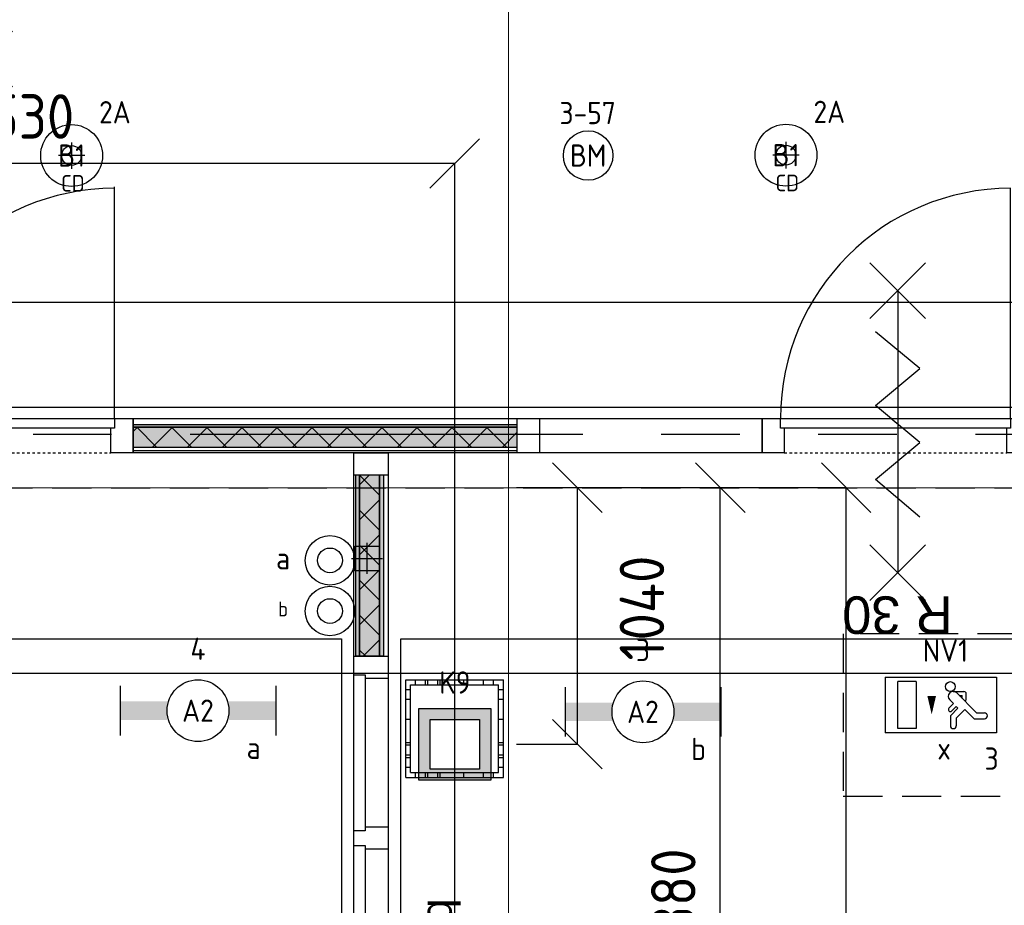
# Model space of a CAD drawing. Header units: millimetres. Extents: x -38031 to 110605, y -30229 to 92226.
# Tile 42 of 256: x 18634 to 22615, y 21387 to 24967. Entities that reach past the tile are written whole.
import ezdxf
from ezdxf.enums import TextEntityAlignment as Align

# ---------------------------------------------------------------- set-up
doc = ezdxf.new("R2010")
doc.units = ezdxf.units.MM
doc.header["$LTSCALE"] = 50
doc.set_wipeout_variables(frame=1)
doc.header["$PDMODE"] = 1
for name, pattern in [('HIDDEN2', [4.7625, 3.175, -1.5875]), ('PHANTOM', [63.5, 31.75, -6.35, 6.35, -6.35, 6.35, -6.35]), ('STYLE_01', [0.41664, 0.20828, -0.20836]), ('STYLE_07', [1.875, 0.625, -0.20828, 0.625, -0.20836, 0.06943, -0.13893])]:
    doc.linetypes.add(name, pattern=pattern)
for name, color, linetype in [('AL$1A---_ALGEMEEN', 8, 'Continuous'), ('AL------_MAATV', 200, 'Continuous'), ('AL------_MAATVOERING', 2, 'Continuous'), ('AL------_SPARING', 2, 'Continuous'), ('AM$1A---_ARCERING', 8, 'Continuous'), ('AT$1A---_TEKST100', 8, 'Continuous'), ('BOUWKUNDIG', 8, 'Continuous'), ('EL6121--', 3, 'Continuous'), ('EL6222--', 3, 'Continuous'), ('EL6311--', 3, 'Continuous'), ('el6311--nv', 7, 'Continuous'), ('EL6350--', 3, 'Continuous'), ('EL6511--', 3, 'Continuous'), ('Kastenscheiding', 4, 'PHANTOM'), ('LICHT_TEXT018', 1, 'Continuous'), ('versterkte strook', 7, 'Continuous'), ('Vloerdoos (2e)', 51, 'Continuous'), ('Vloerdoos (OUD)', 51, 'Continuous')]:
    doc.layers.add(name, color=color, linetype=linetype)
doc.layers.add('stramien', color=1, linetype='Continuous', lineweight=15)
doc.styles.add('Arial', font='ARIAL.TTF')
doc.styles.add('BURO-018', font='iso.shx', dxfattribs={"height": 90})
doc.styles.get("Standard").update_dxf_attribs({"font": 'iso.shx'})
doc.dimstyles.new('STABICAD', dxfattribs={"dimscale": 100, "dimtxt": 1.8, "dimasz": 2, "dimexe": 0, "dimexo": 2.5, "dimgap": 1.5, "dimtad": 0, "dimdec": 0, "dimrnd": 10, "dimzin": 0, "dimdsep": 46, "dimtxsty": 'Standard', "dimblk1": 'OBLIQUE', "dimblk2": 'OBLIQUE', "dimsah": 1, "dimcen": -3, "dimadec": 0, "dimazin": 0, "dimtfac": 1, "dimtdec": 0, "dimtofl": 0, "dimtmove": 2, "dimatfit": 3, "dimfxl": 0, "dimtvp": 1.055556, "dimtolj": 1, "dimtzin": 0, "dimarcsym": 0})
pattern_1 = [(135, (0, 0), (70.7107, 70.7107), []), (45, (299.34, -299.34), (70.7107, -70.7107), [])]

# ---------------------------------------------------------------- blocks, each defined once
blk = doc.blocks.new('111410')
at = {"color": 0, "linetype": 'Continuous'}
for radius in [2, 1]:
    blk.add_circle((0, 3), radius, dxfattribs=at)
at = {"color": 0, "linetype": 'Continuous', "style": 'BURO-018'}
for tag, p in [('E_SLET1', (0, 7)), ('E_GROEP', (0, 0)), ('E_GKAST', (0, 0))]:
    blk.add_attdef(tag, text='', height=1.8, dxfattribs=at).set_placement(p, align=Align.MIDDLE)
at = {"color": 0, "linetype": 'Continuous', "style": 'BURO-018', "flags": 1}
for tag in ['E_MATCODE', 'E_SGROEP']:
    blk.add_attdef(tag, text='', height=1.8, dxfattribs=at).set_placement((0, 0), align=Align.MIDDLE)
blk = doc.blocks.new('1115C2J')
at = {"color": 0, "linetype": 'Continuous'}
for p, q in [((-4.5, 5.5), (4.5, 5.5)), ((-4.5, 1), (-4.5, 5.5)), ((-1.24, 4.309), (-1.24, 4.91)), ((-0.76, 4.11), (-0.76, 4.91)), ((2, 5.15), (3.5, 5.15)), ((2, 1.35), (2, 5.15)), ((3.5, 5.15), (3.5, 1.35)), ((4.5, 1), (4.5, 5.5)), ((-2.681, 4.35), (-3.52, 4.35)), ((-1.94, 3.609), (-2.681, 4.35)), ((-1.24, 4.309), (-1.94, 3.609)), ((-1.374, 3.496), (-0.76, 4.11)), ((-2.88, 3.87), (-3.52, 3.87)), ((-1.271, 2.261), (-2.88, 3.87)), ((-1.233, 3.354), (-1.374, 3.496)), ((-0.872, 3.715), (-1.233, 3.354)), ((-0.646, 3.489), (-1.007, 3.128)), ((-1.94, 2.93), (-2.04, 2.83)), ((-2.04, 2.83), (-2.04, 2.344)), ((-1.714, 2.704), (-1.72, 2.697)), ((-1.72, 2.697), (-1.72, 2.464)), ((-1.474, 2.464), (-1.72, 2.464)), ((-0.705, 2.827), (-1.007, 3.128)), ((-0.988, 2.144), (-1.84, 2.144)), ((4.5, 1), (-4.5, 1)), ((2, 1.35), (3.5, 1.35))]:
    blk.add_line(p, q, dxfattribs=at)
blk.add_lwpolyline([(0.75, 4, 0, 0.7, 0), (0.75, 2.5, 0.7, 0.7, 0)], format="xyseb", dxfattribs=at)
blk.add_circle((-0.76, 1.75), 0.4, dxfattribs=at)
for centre, radius, start, end in [((-1, 4.91), 0.24, 0, 180), ((-3.52, 4.11), 0.24, 90, 270), ((-0.759, 3.602), 0.16, 315, 135), ((-0.988, 2.544), 0.4, 225, 45), ((-1.84, 2.344), 0.2, 180, 270)]:
    blk.add_arc(centre, radius, start, end, dxfattribs=at)
at = {"color": 0, "linetype": 'Continuous', "style": 'BURO-018'}
for tag, p in [('E_GKAST', (0, 15.167)), ('E_GROEP', (0, 12.167)), ('E_SGROEP', (4.5, 12.167)), ('E_ARMCODE', (0, 8))]:
    blk.add_attdef(tag, text='', height=1.8, dxfattribs=at).set_placement(p, align=Align.MIDDLE)
at = {"layer": 'EL6350--', "color": 1, "style": 'BURO-018'}
blk.add_text('x', height=1.8, rotation=180, dxfattribs=at).set_placement((0.297, 7.649))
blk = doc.blocks.new('_Oblique')
at = {"color": 0, "linetype": 'ByBlock', "lineweight": -2}
blk.add_line((-0.5, -0.5), (0.5, 0.5), dxfattribs=at)
blk = doc.blocks.new('*D168')
at = {"layer": 'AL------_MAATVOERING', "color": 0, "lineweight": -2}
for p, q in [((16860, 17148.4), (16860, 24385.4)), ((20392.4, 24385.4), (16860, 24385.4)), ((20392.4, 17148.4), (20392.4, 24385.4))]:
    blk.add_line(p, q, dxfattribs=at)
at = {"layer": 'Defpoints', "color": 0}
for p in [(16860, 24385.4), (16860, 16898.4), (20392.4, 16898.4)]:
    blk.add_point(p, dxfattribs=at)
at = {"layer": 'AL------_MAATVOERING', "color": 0, "lineweight": -2, "xscale": 200, "yscale": 200, "zscale": 200, "rotation": 180}
blk.add_blockref('_Oblique', (16860, 24385.4), dxfattribs=at)
at = {"layer": 'AL------_MAATVOERING', "color": 0, "lineweight": -2, "xscale": 200, "yscale": 200, "zscale": 200}
blk.add_blockref('_Oblique', (20392.4, 24385.4), dxfattribs=at)
at = {"layer": 'AL------_MAATVOERING', "color": 0, "insert": (18626.2, 24575.4), "char_height": 180, "attachment_point": 5}
blk.add_mtext('\\A1;3530', dxfattribs=at)
blk = doc.blocks.new('*D169')
at = {"layer": 'AL------_MAATVOERING', "color": 0, "lineweight": -2}
for p, q in [((20642.4, 23075), (20888.4, 23075)), ((20888.4, 22037.9), (20888.4, 23075)), ((20642.4, 22037.9), (20888.4, 22037.9))]:
    blk.add_line(p, q, dxfattribs=at)
at = {"layer": 'Defpoints', "color": 0}
for p in [(20392.4, 23075), (20888.4, 23075), (20392.4, 22037.9)]:
    blk.add_point(p, dxfattribs=at)
at = {"layer": 'AL------_MAATVOERING', "color": 0, "lineweight": -2, "xscale": 200, "yscale": 200, "zscale": 200}
for p, rotation in [((20888.4, 23075), 90), ((20888.4, 22037.9), 270)]:
    blk.add_blockref('_Oblique', p, dxfattribs=dict(at, rotation=rotation))
at = {"layer": 'AL------_MAATVOERING', "color": 0, "insert": (21149.4, 22588.3), "char_height": 180, "attachment_point": 5, "rotation": 90}
blk.add_mtext('\\A1;1040', dxfattribs=at)
blk = doc.blocks.new('*D170')
at = {"layer": 'AL------_MAATVOERING', "color": 0, "lineweight": -2}
for p, q in [((20642.4, 23075), (21466.4, 23075)), ((21466.4, 19698.4), (21466.4, 23075)), ((20642.4, 19698.4), (21466.4, 19698.4))]:
    blk.add_line(p, q, dxfattribs=at)
at = {"layer": 'Defpoints', "color": 0}
for p in [(20392.4, 23075), (21466.4, 23075), (20392.4, 19698.4)]:
    blk.add_point(p, dxfattribs=at)
at = {"layer": 'AL------_MAATVOERING', "color": 0, "lineweight": -2, "xscale": 200, "yscale": 200, "zscale": 200}
for p, rotation in [((21466.4, 23075), 90), ((21466.4, 19698.4), 270)]:
    blk.add_blockref('_Oblique', p, dxfattribs=dict(at, rotation=rotation))
at = {"layer": 'AL------_MAATVOERING', "color": 0, "insert": (21276.4, 21386.7), "char_height": 180, "attachment_point": 5, "rotation": 90}
blk.add_mtext('\\A1;3380', dxfattribs=at)
blk = doc.blocks.new('*D171')
at = {"layer": 'AL------_MAATVOERING', "color": 0, "lineweight": -2}
for p, q in [((20642.4, 23075), (21975.4, 23075)), ((21975.4, 16898.4), (21975.4, 23075)), ((20642.4, 16898.4), (21975.4, 16898.4))]:
    blk.add_line(p, q, dxfattribs=at)
at = {"layer": 'Defpoints', "color": 0}
for p in [(20392.4, 23075), (21975.4, 23075), (20392.4, 16898.4)]:
    blk.add_point(p, dxfattribs=at)
at = {"layer": 'AL------_MAATVOERING', "color": 0, "lineweight": -2, "xscale": 200, "yscale": 200, "zscale": 200}
for p, rotation in [((21975.4, 23075), 90), ((21975.4, 16898.4), 270)]:
    blk.add_blockref('_Oblique', p, dxfattribs=dict(at, rotation=rotation))
at = {"layer": 'AL------_MAATVOERING', "color": 0, "insert": (21785.4, 19986.7), "char_height": 180, "attachment_point": 5, "rotation": 90}
blk.add_mtext('\\A1;6180', dxfattribs=at)
blk = doc.blocks.new('1115B3A')
at = {"color": 0, "linetype": 'Continuous'}
blk.add_circle((0, 0), 2.5, dxfattribs=at)
at = {"color": 0, "linetype": 'Continuous', "style": 'BURO-018'}
for tag, p in [('E_GKAST', (0, 8)), ('E_GROEP', (0, 5)), ('E_SGROEP', (4.5, 5)), ('E_ARMCODE', (0, 0)), ('E_SLET', (4.5, -1))]:
    blk.add_attdef(tag, text='', height=1.8, dxfattribs=at).set_placement(p, align=Align.MIDDLE)
blk = doc.blocks.new('E00414')
at = {"color": 0, "linetype": 'Continuous'}
for p, q in [((-2.9, -2.9), (-2.9, 2.9)), ((-2.9, 2.9), (2.9, 2.9)), ((2.9, 2.9), (2.9, -2.9)), ((-2, 2), (2, 2)), ((-2, -2), (-2, 2)), ((2, 2), (2, -2)), ((2, -2), (-2, -2)), ((2.9, -2.9), (-2.9, -2.9))]:
    blk.add_line(p, q, dxfattribs=at)
at = {"color": 0}
for points in [[(-2.9, 2.9), (2.9, 2.9), (-2, 2), (2, 2)], [(-2, -2), (-2.9, -2.9), (-2, 2), (-2.9, 2.9)], [(2, 2), (2.9, 2.9), (2, -2), (2.9, -2.9)], [(2, -2), (2.9, -2.9), (-2, -2), (-2.9, -2.9)]]:
    blk.add_solid(points, dxfattribs=at)
at = {"color": 0, "linetype": 'Continuous', "style": 'BURO-018'}
for tag, p in [('E_GKAST', (0, 8)), ('E_GROEP', (0, 5)), ('E_SGROEP', (4.5, 5))]:
    blk.add_attdef(tag, text='', height=1.8, dxfattribs=at).set_placement(p, align=Align.MIDDLE)
at = {"color": 0, "linetype": 'Continuous', "style": 'BURO-018', "flags": 1}
for tag, p in [('E_VERMCODE', (13, 5)), ('E_MATCODE', (0, 0))]:
    blk.add_attdef(tag, text='', height=1.8, dxfattribs=at).set_placement(p, align=Align.MIDDLE)
blk = doc.blocks.new('Centraaldoos')
at = {"color": 1, "linetype": 'Continuous'}
for p, q in [((0, -2), (0, 2)), ((-2, 0), (2, 0))]:
    blk.add_line(p, q, dxfattribs=at)
at = {"color": 0, "linetype": 'Continuous'}
blk.add_circle((0, 0), 1.5, dxfattribs=at)
at = {"color": 0, "linetype": 'Continuous', "style": 'BURO-018'}
blk.add_attdef('AL_POSNR', text='', height=1.8, dxfattribs=at).set_placement((0, 3), align=Align.CENTER)
at = {"color": 0, "linetype": 'Continuous', "style": 'BURO-018', "flags": 1}
blk.add_attdef('AL_OMS', (0, 0), '', height=1.8, dxfattribs=at)
at = {"layer": 'AL------_MAATV', "style": 'BURO-018'}
blk.add_text('CD', height=2.531, rotation=180, dxfattribs=at).set_placement((1.61, 5.48))
blk = doc.blocks.new('Sparing 100x100')
at = {"color": 0, "linetype": 'Continuous'}
for p, q in [((-2, 2), (2, 2)), ((-2, -2), (-2, 2)), ((2, 2), (2, -2)), ((2, -2), (-2, -2))]:
    blk.add_line(p, q, dxfattribs=at)
at = {"color": 1, "linetype": 'Continuous'}
for p, q in [((0, -2.5), (0, 2.5)), ((-2.5, 0), (2.5, 0))]:
    blk.add_line(p, q, dxfattribs=at)
at = {"color": 0, "linetype": 'Continuous'}
for points in [[(-2, 2), (0, 2), (-2, 0), (0, 0)], [(0, 0), (2, 0), (0, -2), (2, -2)]]:
    blk.add_solid(points, dxfattribs=at)
at = {"color": 0, "linetype": 'Continuous', "style": 'BURO-018'}
blk.add_attdef('AL_POSNR', text='', height=1.8, dxfattribs=at).set_placement((0, 3), align=Align.CENTER)
at = {"color": 0, "linetype": 'Continuous', "style": 'BURO-018', "flags": 1}
blk.add_attdef('AL_OMS', (0, 0), '', height=1.8, dxfattribs=at)
blk = doc.blocks.new('1115B6630')
at = {"color": 0}
for p, q in [((-6.3, 2), (-6.3, -2)), ((6.3, 2), (6.3, -2))]:
    blk.add_line(p, q, dxfattribs=at)
at = {"color": 0, "linetype": 'Continuous'}
blk.add_circle((0, 0), 2.5, dxfattribs=at)
at = {"color": 0}
for points in [[(-2.5, 0.75), (-6.3, 0.75), (-2.5, -0.75), (-6.3, -0.75)], [(2.5, 0.75), (6.3, 0.75), (2.5, -0.75), (6.3, -0.75)]]:
    blk.add_solid(points, dxfattribs=at)
at = {"color": 0, "linetype": 'Continuous', "style": 'BURO-018'}
for tag, p in [('E_GKAST', (0, 8)), ('E_GROEP', (0, 5)), ('E_SGROEP', (4.5, 5)), ('E_ARMCODE', (0, 0)), ('E_SLET', (4.5, -3))]:
    blk.add_attdef(tag, text='', height=1.8, dxfattribs=at).set_placement(p, align=Align.MIDDLE)
blk = doc.blocks.new('VLOERDOOS (2e)')
at = {"layer": 'Vloerdoos (OUD)'}
for p, q in [((0, 395), (395, 395)), ((0, 395), (0, 0)), ((20, 375), (20, 20)), ((20, 375), (375, 375)), ((40, 375), (40, 395)), ((80, 375), (80, 395)), ((90, 375), (90, 395)), ((130, 375), (130, 395)), ((140, 375), (140, 395)), ((235, 375), (235, 395)), ((315, 375), (315, 395)), ((355, 375), (355, 395)), ((375, 375), (375, 20)), ((395, 395), (395, 0)), ((0, 355), (20, 355)), ((375, 355), (395, 355)), ((0, 315), (20, 315)), ((0, 305), (20, 305)), ((375, 315), (395, 315)), ((375, 305), (395, 305)), ((0, 265), (20, 265)), ((0, 255), (20, 255)), ((375, 265), (395, 265)), ((375, 255), (395, 255)), ((0, 160), (20, 160)), ((375, 160), (395, 160)), ((0, 80), (20, 80)), ((375, 80), (395, 80)), ((0, 40), (20, 40)), ((375, 40), (395, 40)), ((0, 0), (395, 0)), ((20, 20), (375, 20)), ((40, 0), (40, 20)), ((80, 0), (80, 20)), ((90, 0), (90, 20)), ((130, 0), (130, 20)), ((140, 0), (140, 20)), ((235, 0), (235, 20)), ((315, 0), (315, 20)), ((355, 0), (355, 20))]:
    blk.add_line(p, q, dxfattribs=at)
blk = doc.blocks.new('Group-73')
at = {"layer": 'AL$1A---_ALGEMEEN', "color": 0}
for p, q in [((-97.5, 382.003125), (127.5, 157.003125)), ((-97.5, 157.003125), (127.5, 382.003125))]:
    blk.add_line(p, q, dxfattribs=at)
at = {"layer": 'AL$1A---_ALGEMEEN', "color": 0, "flags": 1}
blk.add_attdef('B60_30', (-97.5, 157.003125), '', height=0.2, dxfattribs=at)
blk = doc.blocks.new('Group-74')
at = {"layer": 'AL$1A---_ALGEMEEN', "color": 0}
for p, q in [((-97.5, -757.809375), (127.5, -982.809375)), ((-97.5, -982.809375), (127.5, -757.809375))]:
    blk.add_line(p, q, dxfattribs=at)
at = {"layer": 'AL$1A---_ALGEMEEN', "color": 0, "flags": 1}
blk.add_attdef('B60_30', (-97.5, -982.809375), '', height=0.2, dxfattribs=at)
blk = doc.blocks.new('wbdbo 30 zelfsl')
at = {"layer": 'AL$1A---_ALGEMEEN', "color": 0}
blk.add_line((15, -870.3), (15, 269.5), dxfattribs=at)
blk.add_lwpolyline([(-75, 45.3), (105, -106.5), (-75, -256.1), (105, -405.7), (-75, -555.2), (105, -704.7)], dxfattribs=at)
for name in ['Group-73', 'Group-74']:
    blk.add_blockref(name, (0, 0), dxfattribs=at)
at = {"layer": 'AT$1A---_TEKST100', "style": 'Arial'}
for s, p in [('R ', (15, -955.7)), ('30', (15, -1199.2))]:
    blk.add_text(s, height=151.52, dxfattribs=at).set_placement(p, align=Align.BOTTOM_CENTER)
blk = doc.blocks.new('32x_hout-mk 813a-p')
at = {"layer": 'AL$1A---_ALGEMEEN', "color": 0}
blk.add_lwpolyline([(0, 139), (2428, 139), (2428, 0), (0, 0)], close=True, dxfattribs=at)
at = {"layer": 'AT$1A---_TEKST100', "insert": (2786.5, 320.4), "char_height": 606.098, "attachment_point": 2, "rotation": 90, "line_spacing_factor": 0.967741, "style": 'Arial'}
blk.add_mtext('{\\C256;\\l*}', dxfattribs=at)
at = {"color": 0}
blk.add_wipeout([(4231, 139), (4321, 139), (4321, 0), (4231, 0)], dxfattribs=at).dxf.layer = 'AL$1A---_ALGEMEEN'
at = {"layer": 'AL$1A---_ALGEMEEN', "color": 0}
blk.add_lwpolyline([(4231, 139), (4321, 139), (4321, 0), (4231, 0)], close=True, dxfattribs=at)
at = {"color": 0}
for points in [[(0, 139), (90, 139), (90, 0), (0, 0)], [(1194, 139), (1284, 139), (1284, 0), (1194, 0)], [(1827, 139), (1966, 139), (1966, 0), (1827, 0)], [(2428, 139), (2518, 139), (2518, 0), (2428, 0)]]:
    blk.add_wipeout(points, dxfattribs=at).dxf.layer = 'AL$1A---_ALGEMEEN'
at = {"layer": 'AL$1A---_ALGEMEEN', "color": 0, "linetype": 'STYLE_01'}
blk.add_line((2518, 0), (4231, 0), dxfattribs=at)
at = {"layer": 'AL$1A---_ALGEMEEN', "color": 0}
for points in [[(0, 139), (90, 139), (90, 0), (0, 0)], [(1194, 139), (1284, 139), (1284, 0), (1194, 0)], [(1827, 139), (1966, 139), (1966, 0), (1827, 0)], [(2428, 139), (2518, 139), (2518, 0), (2428, 0)]]:
    blk.add_lwpolyline(points, close=True, dxfattribs=at)
at = {"color": 0}
blk.add_wipeout([(3376, 139), (4256, 139), (4256, 99), (3376, 99)], dxfattribs=at).dxf.layer = 'AL$1A---_ALGEMEEN'
at = {"layer": 'AL$1A---_ALGEMEEN', "color": 0}
blk.add_line((4256, 139), (4256, 1019), dxfattribs=at)
blk.add_lwpolyline([(3376, 139), (4256, 139), (4256, 99), (3376, 99)], close=True, dxfattribs=at)
blk.add_arc((4256, 139), 880, 90, 180, dxfattribs=at)
at = {"color": 0}
blk.add_wipeout([(2384, 139), (2428, 139), (2428, 0), (2384, 0)], dxfattribs=at).dxf.layer = 'AL$1A---_ALGEMEEN'
at = {"layer": 'AL$1A---_ALGEMEEN', "color": 0}
blk.add_lwpolyline([(2384, 139), (2428, 139), (2428, 0), (2384, 0)], close=True, dxfattribs=at)
at = {"color": 0}
blk.add_wipeout([(2493, 139), (3373, 139), (3373, 99), (2493, 99)], dxfattribs=at).dxf.layer = 'AL$1A---_ALGEMEEN'
at = {"layer": 'AL$1A---_ALGEMEEN', "color": 0}
blk.add_line((2493, 139), (2493, 1019), dxfattribs=at)
blk.add_lwpolyline([(2493, 139), (3373, 139), (3373, 99), (2493, 99)], close=True, dxfattribs=at)
blk.add_arc((2493, 139), 880, 0, 90, dxfattribs=at)
at = {"layer": 'AL$1A---_ALGEMEEN', "color": 0, "rotation": 180}
blk.add_blockref('wbdbo 30 zelfsl', (3388, -397.3), dxfattribs=at)
blk = doc.blocks.new('Group-99')
at = {"layer": 'AM$1A---_ARCERING', "linetype": 'Continuous', "lineweight": 0}
for points in [[(8, 8607), (23, 8607), (23, 7868.5), (8, 7868.5)], [(23, 8607), (104, 8607), (104, 7868.5), (23, 7868.5)], [(104, 8607), (119, 8607), (119, 7868.5), (104, 7868.5)]]:
    blk.add_hatch(color=256, dxfattribs=at).paths.add_polyline_path(points)
at = {"layer": 'AM$1A---_ARCERING', "linetype": 'Continuous', "lineweight": 5}
h = blk.add_hatch(dxfattribs=at)
h.set_pattern_fill('ISOLATIE', color=256, style=0, pattern_type=2)
h.set_pattern_definition(pattern_1)
h.paths.add_polyline_path([(23, 8607), (104, 8607), (104, 7868.5), (23, 7868.5)])
at = {"layer": 'AL$1A---_ALGEMEEN', "color": 0}
for points in [[(8, 8607), (23, 8607), (23, 7868.5), (8, 7868.5)], [(23, 8607), (104, 8607), (104, 7868.5), (23, 7868.5)], [(104, 8607), (119, 8607), (119, 7868.5), (104, 7868.5)]]:
    blk.add_lwpolyline(points, close=True, dxfattribs=at)
blk = doc.blocks.new('32x_hout-mk 822-p')
at = {"layer": 'AL$1A---_ALGEMEEN', "color": 0}
blk.add_lwpolyline([(0, 8691), (139, 8691), (139, 50), (0, 50)], close=True, dxfattribs=at)
blk.add_blockref('Group-99', (0, 0), dxfattribs=at)
at = {"color": 0}
for points in [[(0, 8691), (139, 8691), (139, 8601), (0, 8601)], [(0, 7868.5), (139, 7868.5), (139, 7778.5), (0, 7778.5)], [(0, 7178.5), (139, 7178.5), (139, 7088.5), (0, 7088.5)]]:
    blk.add_wipeout(points, dxfattribs=at).dxf.layer = 'AL$1A---_ALGEMEEN'
at = {"layer": 'AL$1A---_ALGEMEEN', "color": 0}
for points in [[(0, 8691), (139, 8691), (139, 8601), (0, 8601)], [(0, 7868.5), (139, 7868.5), (139, 7778.5), (0, 7778.5)], [(0, 7178.5), (139, 7178.5), (139, 7088.5), (0, 7088.5)]]:
    blk.add_lwpolyline(points, close=True, dxfattribs=at)
at = {"color": 0}
for points in [[(0, 7793.2), (45, 7793.2), (45, 7163.2), (0, 7163.2)], [(0, 7103.2), (45, 7103.2), (45, 6473.2), (0, 6473.2)]]:
    blk.add_wipeout(points, dxfattribs=at).dxf.layer = 'AL$1A---_ALGEMEEN'
at = {"layer": 'AL$1A---_ALGEMEEN', "color": 0}
for points in [[(0, 7793.2), (45, 7793.2), (45, 7163.2), (0, 7163.2)], [(0, 7103.2), (45, 7103.2), (45, 6473.2), (0, 6473.2)]]:
    blk.add_lwpolyline(points, close=True, dxfattribs=at)
blk = doc.blocks.new('Group-37')
at = {"layer": 'AL$1A---_ALGEMEEN', "color": 0}
for p, q in [((-97.5, 382.003125), (127.5, 157.003125)), ((-97.5, 157.003125), (127.5, 382.003125))]:
    blk.add_line(p, q, dxfattribs=at)
at = {"layer": 'AL$1A---_ALGEMEEN', "color": 0, "flags": 1}
blk.add_attdef('B60_30', (-97.5, 157.003125), '', height=0.2, dxfattribs=at)
blk = doc.blocks.new('Group-38')
at = {"layer": 'AL$1A---_ALGEMEEN', "color": 0}
for p, q in [((-97.5, -757.809375), (127.5, -982.809375)), ((-97.5, -982.809375), (127.5, -757.809375))]:
    blk.add_line(p, q, dxfattribs=at)
at = {"layer": 'AL$1A---_ALGEMEEN', "color": 0, "flags": 1}
blk.add_attdef('B60_30', (-97.5, -982.809375), '', height=0.2, dxfattribs=at)
blk = doc.blocks.new('wrd 30 zelfsl')
at = {"layer": 'AL$1A---_ALGEMEEN', "color": 0}
blk.add_line((15, -870.3), (15, 269.5), dxfattribs=at)
blk.add_lwpolyline([(-75, 45.3), (105, -106.5), (-75, -256.1), (105, -405.7), (-75, -555.2), (105, -704.7)], dxfattribs=at)
for name in ['Group-37', 'Group-38']:
    blk.add_blockref(name, (0, 0), dxfattribs=at)
at = {"layer": 'AT$1A---_TEKST100', "style": 'Arial'}
blk.add_text('R 30', height=151.52, dxfattribs=at).set_placement((16, 516.7), align=Align.TOP_CENTER)
blk = doc.blocks.new('32x_hout-mk 864-p')
at = {"layer": 'AM$1A---_ARCERING', "linetype": 'Continuous', "lineweight": 0}
blk.add_hatch(color=256, dxfattribs=at).paths.add_polyline_path([(-4603, 114), (-3050, 114), (-3050, 104), (-4603, 104)])
at = {"layer": 'AL$1A---_ALGEMEEN', "color": 0}
for points in [[(-980, 139), (-35, 139), (-35, 0), (-980, 0)], [(-4603, 114), (-3050, 114), (-3050, 104), (-4603, 104)]]:
    blk.add_lwpolyline(points, close=True, dxfattribs=at)
at = {"color": 0}
for points in [[(-6600, 139), (-6510, 139), (-6510, 0), (-6600, 0)], [(-2060, 139), (-1970, 139), (-1970, 0), (-2060, 0)], [(-4603, 23), (-3050, 23), (-3050, 8), (-4603, 8)]]:
    blk.add_wipeout(points, dxfattribs=at).dxf.layer = 'AL$1A---_ALGEMEEN'
at = {"layer": 'AM$1A---_ARCERING', "linetype": 'Continuous', "lineweight": 0}
blk.add_hatch(color=256, dxfattribs=at).paths.add_polyline_path([(-4603, 104), (-3050, 104), (-3050, 22), (-4603, 22)])
at = {"layer": 'AM$1A---_ARCERING', "linetype": 'Continuous', "lineweight": 5}
h = blk.add_hatch(dxfattribs=at)
h.set_pattern_fill('ISOLATIE', color=256, style=0, pattern_type=2)
h.set_pattern_definition(pattern_1)
h.paths.add_polyline_path([(-4603, 104), (-3050, 104), (-3050, 22), (-4603, 22)])
at = {"layer": 'AL$1A---_ALGEMEEN', "color": 0}
for points in [[(-6600, 139), (-6510, 139), (-6510, 0), (-6600, 0)], [(-2060, 139), (-1970, 139), (-1970, 0), (-2060, 0)], [(-4603, 104), (-3050, 104), (-3050, 22), (-4603, 22)], [(-4603, 23), (-3050, 23), (-3050, 8), (-4603, 8)]]:
    blk.add_lwpolyline(points, close=True, dxfattribs=at)
at = {"color": 0}
for points in [[(-1070, 139), (-980, 139), (-980, 0), (-1070, 0)], [(-80, 139), (-35, 139), (-35, 0), (-80, 0)]]:
    blk.add_wipeout(points, dxfattribs=at).dxf.layer = 'AL$1A---_ALGEMEEN'
at = {"layer": 'AL$1A---_ALGEMEEN', "color": 0, "linetype": 'STYLE_01'}
blk.add_line((-1970, 0), (-1070, 0), dxfattribs=at)
at = {"layer": 'AL$1A---_ALGEMEEN', "color": 0}
for points in [[(-1070, 139), (-980, 139), (-980, 0), (-1070, 0)], [(-80, 139), (-35, 139), (-35, 0), (-80, 0)]]:
    blk.add_lwpolyline(points, close=True, dxfattribs=at)
at = {"color": 0}
for points in [[(-6525, 139), (-5611, 139), (-5611, 99), (-6525, 99)], [(-4693, 139), (-4603, 139), (-4603, 0), (-4693, 0)], [(-3050, 139), (-2960, 139), (-2960, 0), (-3050, 0)]]:
    blk.add_wipeout(points, dxfattribs=at).dxf.layer = 'AL$1A---_ALGEMEEN'
at = {"layer": 'AL$1A---_ALGEMEEN', "color": 0}
blk.add_line((-6525, 139), (-6525, 1053), dxfattribs=at)
at = {"layer": 'AL$1A---_ALGEMEEN', "color": 0, "linetype": 'STYLE_01'}
blk.add_line((-6510, 0), (-4693, 0), dxfattribs=at)
at = {"layer": 'AL$1A---_ALGEMEEN', "color": 0}
for points in [[(-6525, 139), (-5611, 139), (-5611, 99), (-6525, 99)], [(-4693, 139), (-4603, 139), (-4603, 0), (-4693, 0)], [(-4603, 139), (-2060, 139), (-2060, 0), (-4603, 0)], [(-3050, 139), (-2960, 139), (-2960, 0), (-3050, 0)]]:
    blk.add_lwpolyline(points, close=True, dxfattribs=at)
at = {"color": 0}
blk.add_wipeout([(-1985, 139), (-1055, 139), (-1055, 99), (-1985, 99)], dxfattribs=at).dxf.layer = 'AL$1A---_ALGEMEEN'
at = {"layer": 'AL$1A---_ALGEMEEN', "color": 0}
blk.add_line((-1055, 139), (-1055, 1069), dxfattribs=at)
blk.add_lwpolyline([(-1985, 139), (-1055, 139), (-1055, 99), (-1985, 99)], close=True, dxfattribs=at)
blk.add_arc((-1055, 139), 930, 90, 180, dxfattribs=at)
at = {"layer": 'AL$1A---_ALGEMEEN', "color": 0, "rotation": 180}
blk.add_blockref('wrd 30 zelfsl', (-1496.3, -215.1), dxfattribs=at)
at = {"color": 0}
blk.add_wipeout([(-5608, 139), (-4678, 139), (-4678, 99), (-5608, 99)], dxfattribs=at).dxf.layer = 'AL$1A---_ALGEMEEN'
at = {"layer": 'AL$1A---_ALGEMEEN', "color": 0}
blk.add_line((-4678, 139), (-4678, 1075), dxfattribs=at)
blk.add_lwpolyline([(-5608, 139), (-4678, 139), (-4678, 99), (-5608, 99)], close=True, dxfattribs=at)
for centre, radius, start, end in [((-6525, 139), 914, 0, 90), ((-4678, 139), 930, 90, 180)]:
    blk.add_arc(centre, radius, start, end, dxfattribs=at)
blk.add_blockref('wrd 30 zelfsl', (-5615.9, 349.5), dxfattribs=at)
blk = doc.blocks.new('txt 1_100 verlaagd plafond')
at = {"layer": 'AL$1A---_ALGEMEEN', "color": 0}
for p, q in [((-1830, 0), (-1830, 182.6)), ((-1830, 182.6), (-1680, 182.6))]:
    blk.add_line(p, q, dxfattribs=at)
blk.add_solid([(-1830, 0), (-1836.7, 25), (-1823.3, 25)], dxfattribs=at)
at = {"layer": 'AT$1A---_TEKST100', "insert": (-983.5, 235.8), "char_height": 126.27, "attachment_point": 2, "line_spacing_factor": 0.967741, "style": 'Arial'}
blk.add_mtext('{\\C256;\\lverlaagd plafond}', dxfattribs=at)
blk = doc.blocks.new('200254 W 211 30-06-2008')
at = {"layer": 'AL$1A---_ALGEMEEN', "xscale": 0.02, "yscale": 0.02, "zscale": 0.02}
for name, p in [('32x_hout-mk 813a-p', (19337.129, 3525.445)), ('32x_hout-mk 822-p', (19434.449, 3306.445))]:
    blk.add_blockref(name, p, dxfattribs=at)
at = {"layer": 'AL$1A---_ALGEMEEN', "xscale": -0.02, "yscale": 0.02, "zscale": 0.02, "rotation": 270}
blk.add_blockref('txt 1_100 verlaagd plafond', (19438.229, 3450.866), dxfattribs=at)
at = {"layer": 'AL$1A---_ALGEMEEN', "xscale": 0.02, "yscale": 0.02, "zscale": 0.02}
blk.add_blockref('32x_hout-mk 864-p', (19508.649, 3480.265), dxfattribs=at)
at = {"layer": 'AL$1A---_ALGEMEEN'}
for points in [[(19293.822, 3483.941), (19294.429, 3483.941), (19619.775, 3483.941), (19619.775, 3524.545), (19244.949, 3524.545), (19244.949, 3429.835), (19293.429, 3429.835), (19293.429, 3483.941)], [(19370.829, 3465.225), (19433.449, 3465.225), (19433.449, 3309.225), (19370.829, 3309.225)], [(19438.229, 3465.225), (19508.449, 3465.225), (19508.449, 3309.425), (19438.229, 3309.425)]]:
    blk.add_lwpolyline(points, close=True, dxfattribs=at)
at = {"layer": 'stramien', "linetype": 'STYLE_07', "ltscale": 50}
for p, q in [((19446.949, 2737.405), (19446.949, 3963.005)), ((19004.749, 3477.445), (21069.141, 3477.445))]:
    blk.add_line(p, q, dxfattribs=at)
blk = doc.blocks.new('E00123')
at = {"color": 0, "linetype": 'Continuous'}
blk.add_circle((0, 0), 2, dxfattribs=at)
at = {"color": 0, "linetype": 'Continuous', "style": 'BURO-018'}
for tag, p in [('E_TEXT1', (0, 4.5)), ('E_TEXT2', (0, 0))]:
    blk.add_attdef(tag, text='', height=1.8, dxfattribs=at).set_placement(p, align=Align.MIDDLE)
at = {"color": 0, "linetype": 'Continuous', "style": 'BURO-018', "flags": 1}
blk.add_attdef('E_MATCODE', (0, 0), '', height=1.8, dxfattribs=at)

msp = doc.modelspace()

# ---------------------------------------------------------------- block references
at = {"layer": 'BOUWKUNDIG', "xscale": 50, "yscale": 50, "zscale": 50}
msp.add_blockref('200254 W 211 30-06-2008', (-951737.5, -150797.3), dxfattribs=at)

# ---------------------------------------------------------------- next in the draw order: linework, layer by layer
at = {"layer": 'EL6121--', "color": 5, "linetype": 'HIDDEN2'}
msp.add_line((16859.7, 23074.5), (76844, 23074.5), dxfattribs=at)
at = {"layer": 'Kastenscheiding'}
msp.add_line((59010.1, 23290.3), (13120.5, 23290.3), dxfattribs=at)
at = {"layer": 'LICHT_TEXT018', "linetype": 'HIDDEN2'}
msp.add_lwpolyline([(21963, 21827.9), (22665.5, 21827.9), (22665.5, 22484.1), (21963, 22484.1)], close=True, dxfattribs=at)
at = {"layer": 'versterkte strook'}
for p, q in [((8368.1, 23825), (81845.1, 23825)), ((8368.1, 22325), (81845.1, 22325))]:
    msp.add_line(p, q, dxfattribs=at)

# ---------------------------------------------------------------- next in the draw order: block references
at = {"layer": 'AL------_SPARING', "xscale": 26.66666666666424, "yscale": 26.66666666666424, "zscale": 26.66666666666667, "rotation": 180}
for p in [(18843.5, 24417.5), (21731.9, 24419)]:
    msp.add_blockref('Centraaldoos', p, dxfattribs=at)
at = {"layer": 'AL------_SPARING', "xscale": 25, "yscale": 25, "zscale": 25}
msp.add_blockref('Sparing 100x100', (20038.3, 22789.2), dxfattribs=at)
at = {"layer": 'EL6222--'}
ref = msp.add_blockref('E00414', (20393, 22037.6), dxfattribs=dict(at, xscale=50, yscale=50, zscale=50))
ref.add_attrib('E_GROEP', 'K9', dxfattribs={"layer": '0', "color": 1, "linetype": 'Continuous', "height": 90, "style": 'BURO-018'}).set_placement((20393, 22287.6), align=Align.MIDDLE)
at = {"layer": 'EL6311--'}
ref = msp.add_blockref('1115B3A', (18843.5, 24417.5), dxfattribs=dict(at, xscale=50, yscale=50, zscale=50))
ref.add_attrib('E_ARMCODE', 'B1', dxfattribs={"layer": '0', "color": 1, "linetype": 'Continuous', "height": 90, "style": 'BURO-018'}).set_placement((18843.5, 24417.5), align=Align.MIDDLE)
ref.add_attrib('E_GROEP', '2A', dxfattribs={"layer": '0', "color": 1, "linetype": 'Continuous', "height": 90, "style": 'BURO-018'}).set_placement((19018.5, 24592.5), align=Align.MIDDLE)
ref = msp.add_blockref('1115B3A', (21731.9, 24419), dxfattribs=dict(at, xscale=50, yscale=50, zscale=50))
ref.add_attrib('E_ARMCODE', 'B1', dxfattribs={"layer": '0', "color": 1, "linetype": 'Continuous', "height": 90, "style": 'BURO-018'}).set_placement((21731.9, 24419), align=Align.MIDDLE)
ref.add_attrib('E_GROEP', '2A', dxfattribs={"layer": '0', "color": 1, "linetype": 'Continuous', "height": 90, "style": 'BURO-018'}).set_placement((21906.9, 24594), align=Align.MIDDLE)
ref = msp.add_blockref('111410', (19888.2, 22631.1), dxfattribs=dict(at, xscale=50, yscale=50, zscale=50))
ref.add_attrib('E_SLET1', 'a', dxfattribs={"layer": '0', "color": 1, "linetype": 'Continuous', "height": 90, "style": 'BURO-018'}).set_placement((19698.6, 22789.6), align=Align.MIDDLE)
ref = msp.add_blockref('111410', (19888.2, 22426.3), dxfattribs=dict(at, xscale=50, yscale=50, zscale=50))
ref.add_attrib('E_SLET1', 'b', dxfattribs={"layer": '0', "color": 1, "linetype": 'Continuous', "height": 60, "style": 'BURO-018'}).set_placement((19698.6, 22584.7), align=Align.MIDDLE)
ref = msp.add_blockref('1115B6630', (19354.4, 22173.7), dxfattribs=dict(at, xscale=50, yscale=50, zscale=50))
ref.add_attrib('E_ARMCODE', 'A2', dxfattribs={"layer": '0', "color": 1, "linetype": 'Continuous', "height": 90, "style": 'BURO-018'}).set_placement((19354.4, 22173.7), align=Align.MIDDLE)
ref.add_attrib('E_SLET', 'a', dxfattribs={"layer": '0', "color": 1, "linetype": 'Continuous', "height": 90, "style": 'BURO-018'}).set_placement((19579.4, 22023.7), align=Align.MIDDLE)
ref.add_attrib('E_GROEP', '4', dxfattribs={"layer": '0', "color": 1, "linetype": 'Continuous', "height": 90, "style": 'BURO-018'}).set_placement((19354.4, 22423.7), align=Align.MIDDLE)
ref = msp.add_blockref('1115B6630', (21153.5, 22168.9), dxfattribs=dict(at, xscale=50, yscale=50, zscale=50))
ref.add_attrib('E_ARMCODE', 'A2', dxfattribs={"layer": '0', "color": 1, "linetype": 'Continuous', "height": 90, "style": 'BURO-018'}).set_placement((21153.5, 22168.9), align=Align.MIDDLE)
ref.add_attrib('E_SLET', 'b', dxfattribs={"layer": '0', "color": 1, "linetype": 'Continuous', "height": 90, "style": 'BURO-018'}).set_placement((21378.5, 22018.9), align=Align.MIDDLE)
ref.add_attrib('E_GROEP', '3', dxfattribs={"layer": '0', "color": 1, "linetype": 'Continuous', "height": 90, "style": 'BURO-018'}).set_placement((21153.5, 22418.9), align=Align.MIDDLE)
at = {"layer": 'el6311--nv'}
ref = msp.add_blockref('1115C2J', (22358.5, 22358.4), dxfattribs=dict(at, xscale=50, yscale=50, zscale=50, rotation=180))
ref.add_attrib('E_ARMCODE', 'NV1', dxfattribs={"layer": '0', "color": 1, "linetype": 'Continuous', "height": 90, "style": 'BURO-018'}).set_placement((22376.8, 22416.3), align=Align.MIDDLE)
ref.add_attrib('E_GROEP', '3', dxfattribs={"layer": '0', "color": 1, "linetype": 'Continuous', "height": 90, "style": 'BURO-018'}).set_placement((22563.5, 21979.9), align=Align.MIDDLE)
at = {"layer": 'EL6511--'}
ref = msp.add_blockref('E00123', (20931.8, 24417.5, 2000), dxfattribs=dict(at, xscale=50, yscale=50, zscale=50))
ref.add_attrib('E_TEXT2', 'BM', dxfattribs={"layer": '0', "color": 1, "linetype": 'Continuous', "height": 90, "style": 'BURO-018'}).set_placement((20931.8, 24417.5), align=Align.MIDDLE)
ref.add_attrib('E_TEXT1', '3-57', dxfattribs={"layer": '0', "color": 1, "linetype": 'Continuous', "height": 90, "style": 'BURO-018'}).set_placement((20930, 24589.4), align=Align.MIDDLE)
at = {"layer": 'Vloerdoos (2e)', "rotation": 90}
msp.add_blockref('VLOERDOOS (2e)', (20589.3, 21903.5), dxfattribs=at)

# ---------------------------------------------------------------- next in the draw order: dimensions: what is measured, and where the dimension line sits
at = {"layer": 'AL------_MAATVOERING'}
dim = msp.add_linear_dim(base=(16860, 24385.4), p1=(20392.4, 16898.4), p2=(16860, 16898.4), dimstyle='STABICAD', dxfattribs=at)
dim.commit()
dim.dimension.update_dxf_attribs({"geometry": '*D168', "text_midpoint": (18626.2, 24575.4)})
dim = msp.add_linear_dim(base=(20888.4, 23075), p1=(20392.4, 22037.9), p2=(20392.4, 23075), angle=90, dimstyle='STABICAD', dxfattribs=at)
dim.commit()
dim.dimension.update_dxf_attribs({"geometry": '*D169', "text_midpoint": (21149.4, 22588.3), "dimtype": 160})
for base, p1, picture, middle in [((21466.4, 23075), (20392.4, 19698.4), '*D170', (21276.4, 21386.7)), ((21975.4, 23075), (20392.4, 16898.4), '*D171', (21785.4, 19986.7))]:
    dim = msp.add_linear_dim(base=base, p1=p1, p2=(20392.4, 23075), angle=90, dimstyle='STABICAD', dxfattribs=at)
    dim.commit()
    dim.dimension.update_dxf_attribs({"geometry": picture, "text_midpoint": middle})

doc.saveas('drawing.dxf')
